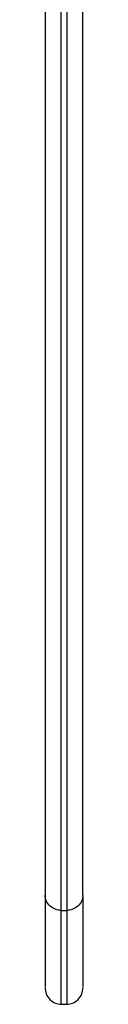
# Model space of a CAD drawing. Header units: inches. Extents: x -0.4 to 3.7, y -5.4 to 6.4.
# Tile 1 of 6: x 2.627 to 2.765, y -5.369 to -1.777. Entities that reach past the tile are written whole.
import ezdxf

# ---------------------------------------------------------------- set-up
doc = ezdxf.new("R2010")
doc.units = ezdxf.units.IN
doc.header["$MEASUREMENT"] = 0

msp = doc.modelspace()

# ---------------------------------------------------------------- linework, layer by layer
at = {"color": 7, "linetype": 'Continuous', "lineweight": 25}
for p, q in [((2.6861, -5.0263), (2.7058, -5.0263)), ((2.6861, -5.3691), (2.7058, -5.3691))]:
    msp.add_line(p, q, dxfattribs=at)
for points, knots in [([(2.6861, -5.0263), (2.6861, -4.9815), (2.6861, -4.8889), (2.6861, -4.714), (2.6861, -4.5028), (2.6861, -4.2666), (2.6861, -4.0111), (2.6861, -3.7415), (2.6861, -3.4377), (2.6861, -3.0983), (2.6861, -2.7445), (2.6861, -2.3818), (2.6861, -2.0158), (2.6861, -1.6257), (2.6861, -1.2132), (2.6861, -0.7803), (2.6861, -0.3298), (2.6861, 0.1349), (2.6861, 0.61), (2.6861, 1.0911), (2.6861, 1.5733), (2.6861, 2.0518), (2.6861, 2.5214), (2.6861, 2.9773), (2.6861, 3.4148), (2.6861, 3.8297), (2.6861, 4.2184), (2.6861, 4.5779), (2.6861, 4.906), (2.6861, 5.2012), (2.6861, 5.4628), (2.6861, 5.6906), (2.6861, 5.8851), (2.6861, 6.0475), (2.6861, 6.1874), (2.6861, 6.3002), (2.6861, 6.3826), (2.6861, 6.4276), (2.6861, 6.4454), (2.6861, 6.4411), (2.6861, 6.4407)], [0, 0, 0, 0, 0.02304, 0.047562, 0.07365, 0.101381, 0.124799, 0.149341, 0.175031, 0.201877, 0.22988, 0.25409, 0.279076, 0.304812, 0.331261, 0.358379, 0.38611, 0.41439, 0.443143, 0.472287, 0.501731, 0.531378, 0.561129, 0.590879, 0.620526, 0.64997, 0.679114, 0.707867, 0.736147, 0.763878, 0.790996, 0.817445, 0.843181, 0.868167, 0.892377, 0.92038, 0.947226, 0.972916, 0.997458, 1, 1, 1, 1]), ([(2.7058, 6.4407), (2.7058, 6.4411), (2.7058, 6.4454), (2.7058, 6.4276), (2.7058, 6.3826), (2.7058, 6.3002), (2.7058, 6.1874), (2.7058, 6.0475), (2.7058, 5.8851), (2.7058, 5.6906), (2.7058, 5.4628), (2.7058, 5.2012), (2.7058, 4.906), (2.7058, 4.5779), (2.7058, 4.2184), (2.7058, 3.8297), (2.7058, 3.4148), (2.7058, 2.9773), (2.7058, 2.5214), (2.7058, 2.0518), (2.7058, 1.5733), (2.7058, 1.0911), (2.7058, 0.61), (2.7058, 0.1349), (2.7058, -0.3298), (2.7058, -0.7803), (2.7058, -1.2132), (2.7058, -1.6257), (2.7058, -2.0158), (2.7058, -2.3818), (2.7058, -2.7445), (2.7058, -3.0983), (2.7058, -3.4377), (2.7058, -3.7415), (2.7058, -4.0111), (2.7058, -4.2666), (2.7058, -4.5028), (2.7058, -4.714), (2.7058, -4.8889), (2.7058, -4.9815), (2.7058, -5.0263)], [0, 0, 0, 0, 0.002542, 0.027084, 0.052774, 0.07962, 0.107623, 0.131833, 0.156819, 0.182555, 0.209004, 0.236122, 0.263853, 0.292133, 0.320886, 0.35003, 0.379474, 0.409121, 0.438871, 0.468622, 0.498269, 0.527713, 0.556857, 0.58561, 0.61389, 0.641621, 0.668739, 0.695188, 0.720924, 0.74591, 0.77012, 0.798123, 0.824969, 0.850659, 0.875201, 0.898619, 0.92635, 0.952438, 0.97696, 1, 1, 1, 1]), ([(2.627, 6.379), (2.627, 6.3806), (2.627, 6.3867), (2.627, 6.3694), (2.627, 6.3239), (2.627, 6.2426), (2.627, 6.1309), (2.627, 5.9924), (2.627, 5.8316), (2.627, 5.639), (2.627, 5.4135), (2.627, 5.1546), (2.627, 4.8623), (2.627, 4.5375), (2.627, 4.1816), (2.627, 3.7968), (2.627, 3.386), (2.627, 2.9529), (2.627, 2.5015), (2.627, 2.0366), (2.627, 1.5629), (2.627, 1.0855), (2.627, 0.6093), (2.627, 0.1389), (2.627, -0.3212), (2.627, -0.7672), (2.627, -1.1957), (2.627, -1.6041), (2.627, -1.9903), (2.627, -2.3527), (2.627, -2.7117), (2.627, -3.0619), (2.627, -3.398), (2.627, -3.6988), (2.627, -3.9657), (2.627, -4.2186), (2.627, -4.4524), (2.627, -4.6615), (2.627, -4.8346), (2.627, -4.9263), (2.627, -4.9707)], [0, 0, 0, 0, 0.008855, 0.033243, 0.058769, 0.085446, 0.113271, 0.137329, 0.162157, 0.187729, 0.214011, 0.240957, 0.268513, 0.296614, 0.325185, 0.354144, 0.383402, 0.412862, 0.442423, 0.471985, 0.501445, 0.530702, 0.559662, 0.588233, 0.616334, 0.643889, 0.670836, 0.697118, 0.72269, 0.747518, 0.771575, 0.799401, 0.826077, 0.851604, 0.875991, 0.899261, 0.926817, 0.952739, 0.977106, 1, 1, 1, 1]), ([(2.7648, -4.9707), (2.7648, -4.9263), (2.7648, -4.8346), (2.7648, -4.6615), (2.7648, -4.4524), (2.7648, -4.2186), (2.7648, -3.9657), (2.7648, -3.6988), (2.7648, -3.398), (2.7648, -3.0619), (2.7648, -2.7117), (2.7648, -2.3527), (2.7648, -1.9903), (2.7648, -1.6041), (2.7648, -1.1957), (2.7648, -0.7672), (2.7648, -0.3212), (2.7648, 0.1389), (2.7648, 0.6093), (2.7648, 1.0855), (2.7648, 1.5629), (2.7648, 2.0366), (2.7648, 2.5015), (2.7648, 2.9529), (2.7648, 3.386), (2.7648, 3.7968), (2.7648, 4.1816), (2.7648, 4.5375), (2.7648, 4.8623), (2.7648, 5.1546), (2.7648, 5.4135), (2.7648, 5.639), (2.7648, 5.8316), (2.7648, 5.9924), (2.7648, 6.1309), (2.7648, 6.2426), (2.7648, 6.3239), (2.7648, 6.3694), (2.7648, 6.3867), (2.7648, 6.3806), (2.7648, 6.379)], [0, 0, 0, 0, 0.022894, 0.047261, 0.073183, 0.100739, 0.124009, 0.148396, 0.173923, 0.200599, 0.228425, 0.252482, 0.27731, 0.302882, 0.329164, 0.356111, 0.383666, 0.411767, 0.440338, 0.469298, 0.498555, 0.528015, 0.557577, 0.587138, 0.616598, 0.645856, 0.674815, 0.703386, 0.731487, 0.759043, 0.785989, 0.812271, 0.837843, 0.862671, 0.886729, 0.914554, 0.941231, 0.966757, 0.991145, 1, 1, 1, 1]), ([(2.6861, -5.0263), (2.6791, -5.0263), (2.6716, -5.0251), (2.6571, -5.0197), (2.6501, -5.0155), (2.6386, -5.0046), (2.6341, -4.998), (2.6283, -4.9843), (2.627, -4.9772), (2.627, -4.9707)], [0, 0, 0, 0, 0.25, 0.25, 0.5, 0.5, 0.75, 0.75, 1, 1, 1, 1]), ([(2.627, -4.9707), (2.627, -5.0107), (2.627, -5.0932), (2.627, -5.1889), (2.627, -5.2619), (2.627, -5.3013), (2.627, -5.3049), (2.627, -5.3061)], [0, 0, 0, 0, 0.198817, 0.410419, 0.63553, 0.874827, 1, 1, 1, 1]), ([(2.7648, -4.9707), (2.7648, -4.9772), (2.7636, -4.9843), (2.7578, -4.998), (2.7533, -5.0046), (2.7418, -5.0155), (2.7348, -5.0197), (2.7202, -5.0251), (2.7127, -5.0263), (2.7058, -5.0263)], [0, 0, 0, 0, 0.25, 0.25, 0.5, 0.5, 0.75, 0.75, 1, 1, 1, 1]), ([(2.7648, -4.9707), (2.7648, -5.0107), (2.7648, -5.0932), (2.7648, -5.1889), (2.7648, -5.2619), (2.7648, -5.3013), (2.7648, -5.3049), (2.7648, -5.3061)], [0, 0, 0, 0, 0.198817, 0.410419, 0.63553, 0.874827, 1, 1, 1, 1]), ([(2.6861, -5.3679), (2.6861, -5.3664), (2.6861, -5.3629), (2.6861, -5.3208), (2.6861, -5.2467), (2.6861, -5.15), (2.6861, -5.0667), (2.6861, -5.0263)], [0, 0, 0, 0, 0.170755, 0.397584, 0.610966, 0.811542, 1, 1, 1, 1]), ([(2.7058, -5.0263), (2.7058, -5.0667), (2.7058, -5.15), (2.7058, -5.2467), (2.7058, -5.3208), (2.7058, -5.3629), (2.7058, -5.3664), (2.7058, -5.3679)], [0, 0, 0, 0, 0.188458, 0.389034, 0.602416, 0.829245, 1, 1, 1, 1]), ([(2.627, -5.3091), (2.6278, -5.3166), (2.6294, -5.3319), (2.6432, -5.3527), (2.6638, -5.3667), (2.6787, -5.3683), (2.6861, -5.3691)], [0, 0, 0, 0, 0.244384, 0.498334, 0.753118, 1, 1, 1, 1]), ([(2.7058, -5.3691), (2.7131, -5.3683), (2.7281, -5.3667), (2.7486, -5.3527), (2.7625, -5.3319), (2.7641, -5.3166), (2.7648, -5.3091)], [0, 0, 0, 0, 0.246882, 0.501666, 0.755616, 1, 1, 1, 1])]:
    msp.add_open_spline(points, degree=3, knots=knots, dxfattribs=at)

doc.saveas('drawing.dxf')
